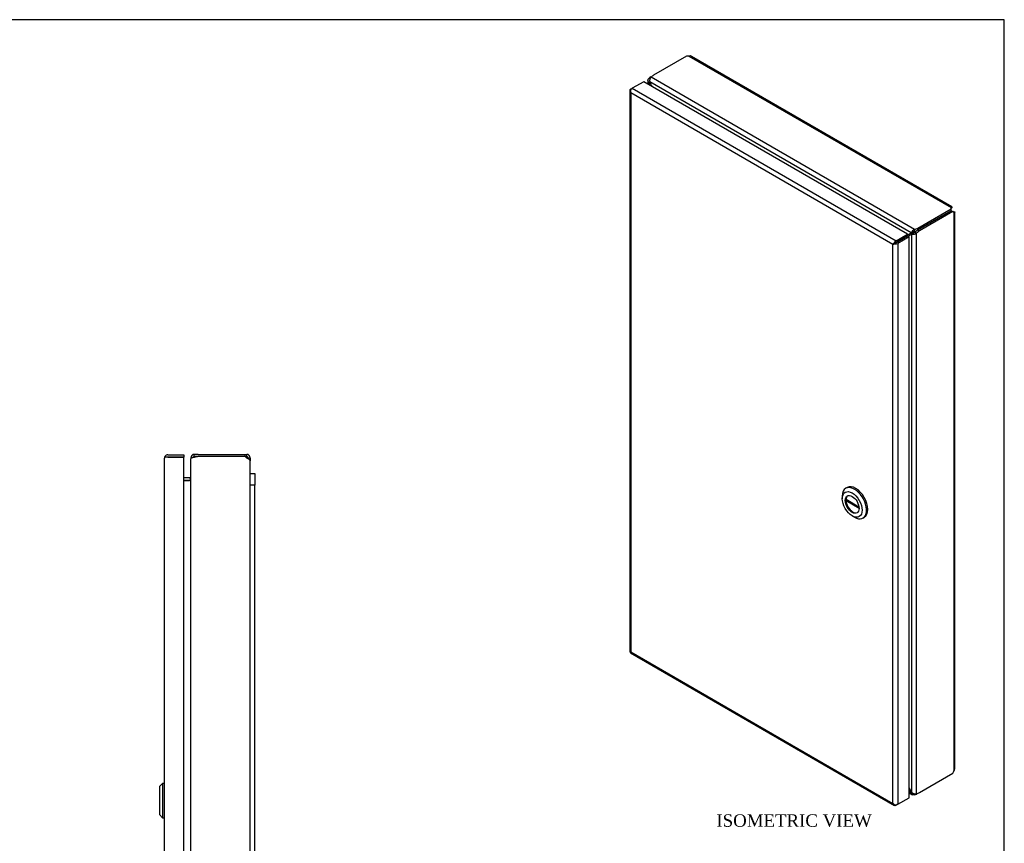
# Model space of a CAD drawing. Header units: inches. Extents: x 0.2 to 77.9, y -0.5 to 51.8.
# Tile 4 of 4: x 46.3 to 77.9, y 25.4 to 51.8. Entities that reach past the tile are written whole.
import ezdxf
from ezdxf.enums import TextEntityAlignment as Align

# ---------------------------------------------------------------- set-up
doc = ezdxf.new("R2010")
doc.units = ezdxf.units.IN
doc.header["$MEASUREMENT"] = 0
for name, color, linetype in [('COM56537-2', 7, 'Continuous'), ('COM56538-4', 7, 'Continuous'), ('COM71233-3', 7, 'Continuous'), ('Default', 7, 'Continuous'), ('GSK11134', 7, 'Continuous'), ('LOK10000', 7, 'Continuous')]:
    doc.layers.add(name, color=color, linetype=linetype)
doc.styles.add('SEACAD_Times_New_Roman', font='times.ttf')

# ---------------------------------------------------------------- blocks, each defined once
blk = doc.blocks.new('SE')
at = {"layer": 'COM56537-2', "color": 7, "linetype": 'Continuous'}
for p, q in [((67.7, 50.587), (66.634, 49.971)), ((67.775, 50.588), (67.7, 50.587)), ((67.775, 50.588), (76.185, 45.733)), ((76.209, 45.756), (67.86, 50.576)), ((75.009, 45.03), (66.559, 49.909)), ((74.899, 44.917), (66.516, 49.758)), ((75.117, 45.074), (76.183, 45.69)), ((75.117, 45.015), (76.183, 45.631)), ((76.183, 45.69), (76.185, 45.733)), ((76.183, 45.631), (76.183, 45.69)), ((76.183, 45.631), (76.185, 45.674)), ((76.185, 45.674), (76.185, 45.733)), ((76.187, 45.716), (76.201, 45.724)), ((76.201, 45.724), (76.187, 45.715)), ((74.869, 44.894), (74.92, 44.923)), ((74.95, 44.947), (74.899, 44.917)), ((74.942, 44.942), (74.957, 44.95)), ((75.009, 44.972), (75.009, 45.03)), ((75.117, 45.015), (75.117, 45.074)), ((74.835, 27.013), (74.899, 26.976)), ((74.835, 26.976), (74.941, 26.915)), ((74.881, 27.056), (74.862, 27.045)), ((74.923, 26.99), (74.899, 26.976)), ((75.009, 26.948), (75.009, 26.912))]:
    blk.add_line(p, q, dxfattribs=at)
for centre, radius, start, end in [((67.802, 50.476), 0.115, 60, 103.25), ((66.671, 49.796), 0.16, 134.6945, 193.7908), ((75.101, 44.831), 0.22, 114.7676, 156.7471)]:
    blk.add_arc(centre, radius, start, end, dxfattribs=at)
for centre, major_axis, start_param, end_param in [((66.905, 49.815), (-0.382, 0), 5.497787, 5.844077), ((66.737, 49.81), (0.191, -0.331), 4.542538, 4.74814), ((57.396, 43.618), (9.502, -16.457), -4.681753, -4.676638), ((84.018, 28.248), (9.502, -16.457), -3.177344, -3.169315), ((74.678, 45.225), (-0.191, 0.331), 3.105841, 3.311444), ((74.729, 45.255), (-0.191, 0.331), 3.141593, 3.311444), ((74.846, 45.23), (0.382, 0), 5.151497, 5.497787), ((74.846, 45.171), (0.382, 0), 5.151497, 5.497787), ((84.018, 33.116), (-9.502, 16.457), -4.679458, -4.676638), ((74.678, 26.923), (-0.191, 0.331), 4.542538, 4.74814), ((74.846, 27.112), (0.382, 0), -1.131688, -0.914044)]:
    blk.add_ellipse(centre, major_axis=major_axis, ratio=0.57735, start_param=start_param, end_param=end_param, dxfattribs=at)
for points, knots in [([(76.185, 45.733), (76.19, 45.741), (76.195, 45.748), (76.203, 45.756), (76.207, 45.757), (76.211, 45.754), (76.211, 45.751), (76.209, 45.74), (76.206, 45.732), (76.201, 45.724)], [0, 0, 0, 0, 0.25, 0.25, 0.5, 0.5, 0.75, 0.75, 1, 1, 1, 1]), ([(76.185, 45.689), (76.185, 45.693), (76.185, 45.7), (76.187, 45.708), (76.188, 45.714), (76.188, 45.717), (76.187, 45.718), (76.187, 45.718)], [0, 0, 0, 0, 0.0981664, 0.2040624, 0.3183117, 0.4409425, 0.4854049, 0.4854049, 0.4854049, 0.4854049]), ([(74.95, 44.947), (74.953, 44.948), (74.957, 44.95), (74.966, 44.955), (74.971, 44.958), (74.981, 44.963), (74.986, 44.965), (74.998, 44.969), (75.003, 44.971), (75.009, 44.972)], [0, 0, 0, 0, 0.25, 0.25, 0.5, 0.5, 0.75, 0.75, 1, 1, 1, 1]), ([(75.009, 26.912), (75.007, 26.912), (75.003, 26.91), (74.998, 26.909), (74.993, 26.907), (74.987, 26.906), (74.982, 26.906), (74.977, 26.906), (74.972, 26.906), (74.966, 26.906), (74.962, 26.907), (74.957, 26.908), (74.952, 26.91), (74.947, 26.912), (74.943, 26.914), (74.935, 26.918), (74.925, 26.926), (74.916, 26.938), (74.909, 26.949), (74.905, 26.957), (74.902, 26.966), (74.9, 26.973), (74.899, 26.976)], [0, 0, 0, 0, 0.037203, 0.074315, 0.111334, 0.148258, 0.185084, 0.22181, 0.258435, 0.294955, 0.331369, 0.367674, 0.403869, 0.439952, 0.47592, 0.511772, 0.636136, 0.758975, 0.819859, 0.880331, 0.940381, 1, 1, 1, 1])]:
    blk.add_open_spline(points, degree=3, knots=knots, dxfattribs=at)
at = {"layer": 'COM56538-4', "color": 7, "linetype": 'Continuous'}
for p, q in [((66.46, 49.81), (66.46, 49.687)), ((66.523, 49.853), (66.492, 49.871)), ((66.516, 49.758), (66.492, 49.744)), ((66.492, 49.744), (66.492, 49.669)), ((66.552, 49.688), (66.533, 49.677)), ((76.183, 45.631), (75.117, 45.015)), ((76.234, 45.601), (75.168, 44.986)), ((76.183, 45.631), (76.234, 45.601)), ((76.221, 45.611), (76.183, 45.631)), ((76.221, 45.611), (76.272, 45.582)), ((76.272, 45.582), (76.234, 45.601)), ((76.258, 45.592), (76.272, 45.6)), ((76.259, 45.592), (76.272, 45.6)), ((76.272, 45.582), (76.272, 27.665)), ((76.304, 27.744), (76.304, 45.591)), ((74.939, 44.891), (74.888, 44.862)), ((74.974, 44.905), (74.923, 44.876)), ((74.923, 26.99), (74.923, 44.876)), ((74.98, 44.909), (74.966, 44.9)), ((75.025, 44.944), (75.076, 44.914)), ((75.076, 26.951), (75.076, 44.914)), ((75.117, 45.015), (75.168, 44.986)), ((75.168, 26.985), (76.234, 27.601)), ((76.234, 27.601), (76.272, 27.665))]:
    blk.add_line(p, q, dxfattribs=at)
for centre, radius, start, end in [((74.949, 45.092), 0.218, 263.0938, 305.3914), ((76.188, 27.744), 0.115, 316.75, 0), ((75.034, 27.105), 0.16, 226.2887, 285.2261)]:
    blk.add_arc(centre, radius, start, end, dxfattribs=at)
for centre, major_axis, start_param, end_param in [((66.583, 49.63), (0.191, 0.331), 0.914044, 1.131688), ((66.335, 49.579), (-0.191, 0.331), 4.676638, 4.88224), ((76.368, 54.571), (-9.502, 16.457), 1.535045, 1.537901), ((65.046, 61.108), (-9.501, 16.457), 3.169279, 3.177344), ((75.079, 44.531), (0.191, -0.331), 2.971742, 3.177344), ((75.13, 44.56), (0.191, -0.331), 2.971742, 3.141593), ((75.117, 44.703), (0.191, 0.331), 0.785398, 1.131688), ((75.168, 44.674), (0.191, 0.331), 0.785398, 1.131688), ((65.046, 22.162), (9.502, -16.457), 1.535045, 1.540122), ((75.079, 27.154), (0.191, -0.331), 4.676638, 4.88224), ((75.168, 27.298), (-0.191, -0.331), 0.439108, 0.785398)]:
    blk.add_ellipse(centre, major_axis=major_axis, ratio=0.57735, start_param=start_param, end_param=end_param, dxfattribs=at)
for points, knots in [([(66.492, 49.744), (66.49, 49.745), (66.487, 49.748), (66.483, 49.753), (66.479, 49.758), (66.475, 49.763), (66.472, 49.769), (66.469, 49.774), (66.466, 49.78), (66.464, 49.785), (66.463, 49.791), (66.461, 49.796), (66.46, 49.802), (66.46, 49.812), (66.461, 49.825), (66.466, 49.839), (66.472, 49.849), (66.477, 49.857), (66.484, 49.864), (66.489, 49.868), (66.492, 49.871)], [0, 0, 0, 0, 0.039708, 0.079608, 0.1197, 0.159978, 0.200442, 0.241088, 0.281914, 0.322916, 0.364092, 0.405438, 0.446952, 0.48863, 0.614447, 0.741619, 0.805765, 0.870219, 0.934968, 1, 1, 1, 1]), ([(76.26, 45.591), (76.26, 45.591), (76.259, 45.592), (76.255, 45.594), (76.246, 45.597), (76.239, 45.601), (76.234, 45.604)], [0.4854049, 0.4854049, 0.4854049, 0.4854049, 0.5714539, 0.7089602, 0.8522655, 1, 1, 1, 1]), ([(76.272, 45.6), (76.282, 45.6), (76.29, 45.599), (76.301, 45.595), (76.304, 45.593), (76.304, 45.589), (76.301, 45.586), (76.29, 45.583), (76.282, 45.582), (76.272, 45.582)], [0, 0, 0, 0, 0.25, 0.25, 0.5, 0.5, 0.75, 0.75, 1, 1, 1, 1]), ([(75.025, 44.944), (75.021, 44.939), (75.017, 44.935), (75.008, 44.927), (75.003, 44.924), (74.994, 44.918), (74.989, 44.915), (74.983, 44.911), (74.981, 44.91), (74.98, 44.909)], [0, 0, 0, 0, 0.25, 0.25, 0.5, 0.5, 0.75, 0.75, 0.8584712, 0.8584712, 0.8584712, 0.8584712])]:
    blk.add_open_spline(points, degree=3, knots=knots, dxfattribs=at)
at = {"layer": 'COM71233-3', "color": 7, "linetype": 'Continuous'}
for p, q in [((66.323, 49.766), (65.958, 49.555)), ((74.784, 44.881), (66.323, 49.766)), ((65.875, 49.482), (65.875, 31.506)), ((65.896, 49.473), (65.877, 49.471)), ((65.907, 49.526), (65.958, 49.555)), ((65.907, 49.408), (65.907, 49.409)), ((74.316, 44.553), (65.907, 49.408)), ((65.907, 49.408), (65.907, 31.492)), ((65.907, 49.408), (65.907, 49.408)), ((65.907, 49.408), (65.907, 49.408)), ((65.907, 49.408), (65.907, 49.408)), ((65.907, 49.408), (65.907, 49.408)), ((65.958, 49.555), (74.418, 44.67)), ((74.418, 44.67), (74.784, 44.881)), ((74.784, 44.881), (74.784, 44.823)), ((74.316, 26.636), (74.316, 44.553)), ((74.316, 44.553), (74.317, 44.553)), ((74.316, 44.553), (74.316, 44.553)), ((74.317, 44.553), (74.316, 44.553)), ((74.382, 44.591), (74.317, 44.553)), ((74.317, 44.553), (74.383, 44.591)), ((74.317, 44.553), (74.317, 44.553)), ((74.382, 44.591), (74.356, 44.598)), ((74.383, 44.591), (74.375, 44.565)), ((74.418, 44.612), (74.382, 44.591)), ((74.383, 44.591), (74.418, 44.612)), ((74.418, 44.612), (74.784, 44.823)), ((74.784, 44.823), (74.418, 44.612)), ((74.418, 44.612), (74.418, 44.612)), ((74.418, 44.612), (74.418, 44.612)), ((74.418, 44.612), (74.418, 44.612)), ((74.418, 44.611), (74.418, 44.612)), ((74.835, 44.793), (74.469, 44.582)), ((74.469, 44.582), (74.469, 26.607)), ((74.835, 44.793), (74.784, 44.823)), ((74.835, 26.818), (74.835, 44.793)), ((65.904, 31.457), (74.364, 26.572)), ((65.907, 31.492), (74.316, 26.636)), ((65.907, 31.492), (65.907, 31.492)), ((65.907, 31.492), (65.907, 31.492)), ((65.907, 31.491), (65.907, 31.492)), ((65.907, 31.492), (65.907, 31.492)), ((74.317, 26.636), (74.316, 26.636)), ((74.316, 26.636), (74.316, 26.636)), ((74.317, 26.636), (74.316, 26.636)), ((74.316, 26.636), (74.317, 26.636)), ((74.317, 26.636), (74.317, 26.636)), ((74.367, 26.594), (74.356, 26.579)), ((74.469, 26.607), (74.418, 26.578)), ((74.469, 26.607), (74.835, 26.818))]:
    blk.add_line(p, q, dxfattribs=at)
for centre, radius, start, end in [((66.007, 49.495), 0.132, 190.1526, 220.7154), ((66.096, 49.475), 0.201, 177.8102, 199.2147), ((74.492, 44.437), 0.21, 130.3254, 146.5936), ((74.304, 44.763), 0.21, 273.4064, 289.6746), ((74.469, 26.767), 0.201, 220.7853, 242.1898), ((74.441, 26.68), 0.132, 199.2846, 229.8474)]:
    blk.add_arc(centre, radius, start, end, dxfattribs=at)
for centre, major_axis, start_param, end_param in [((65.983, 49.482), (0.108, 0), 2.356194, 3.306936), ((65.958, 49.467), (0.054, 0.0935), 0.785398, 1.73614), ((74.418, 44.582), (0.054, 0.0935), 0.785398, 1.73614), ((74.393, 44.626), (0.108, 0), 4.547046, 5.497787), ((65.983, 31.506), (0.108, 0), 3.141593, 3.306936), ((65.958, 31.55), (0.054, 0.0935), 2.976249, 3.141593), ((74.418, 26.666), (0.054, 0.0935), 2.976249, 3.926991), ((74.393, 26.651), (0.108, 0), 4.547046, 5.497787)]:
    blk.add_ellipse(centre, major_axis=major_axis, ratio=0.57735, start_param=start_param, end_param=end_param, dxfattribs=at)
for points in [[(65.877, 31.496), (65.878, 31.495), (65.882, 31.493), (65.892, 31.492), (65.899, 31.491), (65.907, 31.492)], [(65.896, 31.463), (65.895, 31.466), (65.896, 31.469), (65.9, 31.479), (65.902, 31.485), (65.907, 31.491)]]:
    blk.add_open_spline(points, degree=3, knots=[0, 0, 0, 0, 0.5, 0.5, 1, 1, 1, 1], dxfattribs=at)
at = {"layer": 'LOK10000', "color": 7, "linetype": 'Continuous'}
for p, q in [((72.848, 36.76), (72.805, 36.736)), ((72.692, 36.484), (72.692, 36.402)), ((72.811, 36.382), (73.227, 36.142)), ((72.853, 36.358), (72.811, 36.333)), ((73.231, 36.091), (72.811, 36.333)), ((73.01, 35.851), (73.08, 35.81)), ((73.355, 35.783), (73.398, 35.807))]:
    blk.add_line(p, q, dxfattribs=at)
for major_axis in [(-0.225, 0.39), (0.156, -0.271)]:
    blk.add_ellipse((73.01, 36.218), major_axis=major_axis, ratio=0.57735, dxfattribs=at)
for centre, major_axis, start_param, end_param in [((73.08, 36.259), (-0.275, 0.476), 0, 0.785398), ((73.08, 36.259), (-0.275, 0.476), 2.356194, 6.283185), ((73.123, 36.284), (-0.275, 0.476), 3.141593, 6.283185), ((73.031, 36.231), (0.156, -0.271), 3.209527, 6.215251), ((73.031, 36.231), (-0.156, 0.271), 0.689209, 0.881587)]:
    blk.add_ellipse(centre, major_axis=major_axis, ratio=0.57735, start_param=start_param, end_param=end_param, dxfattribs=at)
blk = doc.blocks.new('SE4')
at = {"layer": 'COM56537-2', "color": 7, "linetype": 'Continuous'}
for p, q in [((51.847, 37.714), (51.796, 37.714)), ((51.796, 37.714), (51.796, 37.679)), ((52.034, 37.822), (51.904, 37.822)), ((51.904, 37.75), (51.904, 37.822)), ((52.034, 37.75), (51.904, 37.75)), ((52.034, 37.822), (53.542, 37.822)), ((53.542, 37.75), (53.542, 37.822)), ((53.542, 37.822), (53.596, 37.822)), ((53.542, 37.75), (53.596, 37.75)), ((53.596, 37.75), (53.596, 37.822)), ((53.632, 37.714), (53.704, 37.714)), ((53.632, 37.714), (53.632, 37.68)), ((53.704, 37.714), (53.704, 37.613)), ((51.76, 37.072), (51.578, 37.072)), ((51.578, 37), (51.76, 37)), ((51.769, 37.073), (51.783, 37.015)), ((51.76, 16.454), (51.578, 16.454)), ((51.769, 16.381), (51.783, 16.439)), ((51.578, 16.382), (51.76, 16.382)), ((53.704, 15.841), (53.704, 15.74)), ((51.796, 15.774), (51.796, 15.74)), ((51.847, 15.74), (51.796, 15.74)), ((51.904, 15.704), (52.034, 15.704)), ((51.904, 15.704), (51.904, 15.632)), ((51.904, 15.632), (52.034, 15.632)), ((53.542, 15.632), (52.034, 15.632)), ((53.542, 15.704), (53.542, 15.632)), ((53.596, 15.704), (53.542, 15.704)), ((53.596, 15.632), (53.542, 15.632)), ((53.596, 15.704), (53.596, 15.632)), ((53.632, 15.774), (53.632, 15.74)), ((53.632, 15.74), (53.704, 15.74))]:
    blk.add_line(p, q, dxfattribs=at)
for centre, radius, start, end in [((51.904, 37.714), 0.108, 90, 180), ((51.904, 37.714), 0.036, 90, 170.8637), ((53.596, 37.714), 0.108, 0, 90), ((53.596, 37.714), 0.036, 0, 90), ((51.76, 37.108), 0.036, 270, 283.7569), ((51.76, 37.108), 0.108, 270, 278.7068), ((51.76, 37.108), 0.036, 283.7569, 0), ((51.76, 16.346), 0.108, 81.2932, 90), ((51.76, 16.346), 0.036, 76.2431, 90), ((51.76, 16.346), 0.036, 0, 76.2431), ((51.904, 15.74), 0.108, 180, 270), ((51.904, 15.74), 0.036, 189.1363, 270), ((53.596, 15.74), 0.036, 270, 0), ((53.596, 15.74), 0.108, 270, 360)]:
    blk.add_arc(centre, radius, start, end, dxfattribs=at)
at = {"layer": 'COM56538-4', "color": 7, "linetype": 'Continuous'}
for p, q in [((51.796, 15.774), (51.796, 37.68)), ((53.542, 37.75), (52.034, 37.75)), ((53.596, 37.699), (53.542, 37.75)), ((53.704, 15.841), (53.704, 37.613)), ((51.578, 36.989), (51.76, 36.989)), ((51.769, 36.989), (51.76, 36.989)), ((51.76, 16.465), (51.578, 16.465)), ((51.76, 16.465), (51.769, 16.465)), ((52.034, 15.704), (53.542, 15.704)), ((53.542, 15.704), (53.596, 15.755))]:
    blk.add_line(p, q, dxfattribs=at)
for centre, radius, start, end in [((52.034, 37.367), 0.382, 90, 109.841), ((51.656, 37.072), 0.14, 323.3954, 356.8057), ((51.654, 16.381), 0.142, 3.4266, 36.3724), ((52.034, 16.086), 0.382, 250.159, 270)]:
    blk.add_arc(centre, radius, start, end, dxfattribs=at)
for points, knots in [([(51.904, 37.727), (51.902, 37.727), (51.898, 37.726), (51.891, 37.725), (51.885, 37.723), (51.879, 37.722), (51.872, 37.72), (51.866, 37.719), (51.861, 37.718), (51.855, 37.716), (51.85, 37.715), (51.844, 37.713), (51.839, 37.711), (51.834, 37.71), (51.83, 37.708), (51.822, 37.705), (51.812, 37.7), (51.804, 37.695), (51.8, 37.69), (51.798, 37.687), (51.796, 37.683), (51.796, 37.681), (51.796, 37.68)], [0, 0, 0, 0, 0.037203, 0.074315, 0.111334, 0.148258, 0.185084, 0.22181, 0.258435, 0.294955, 0.331369, 0.367674, 0.403869, 0.439952, 0.47592, 0.511772, 0.636136, 0.758975, 0.819859, 0.880331, 0.940381, 1, 1, 1, 1]), ([(53.704, 37.613), (53.704, 37.62), (53.701, 37.627), (53.69, 37.641), (53.682, 37.648), (53.662, 37.663), (53.65, 37.67), (53.624, 37.684), (53.61, 37.691), (53.596, 37.699)], [0, 0, 0, 0, 0.25, 0.25, 0.5, 0.5, 0.75, 0.75, 1, 1, 1, 1]), ([(53.596, 15.755), (53.61, 15.762), (53.624, 15.769), (53.65, 15.784), (53.662, 15.791), (53.682, 15.805), (53.69, 15.812), (53.701, 15.827), (53.704, 15.834), (53.704, 15.841)], [0, 0, 0, 0, 0.25, 0.25, 0.5, 0.5, 0.75, 0.75, 1, 1, 1, 1]), ([(51.796, 15.774), (51.796, 15.773), (51.796, 15.772), (51.797, 15.769), (51.798, 15.767), (51.799, 15.764), (51.801, 15.762), (51.803, 15.76), (51.806, 15.758), (51.809, 15.755), (51.813, 15.753), (51.816, 15.751), (51.821, 15.749), (51.829, 15.746), (51.841, 15.741), (51.857, 15.737), (51.871, 15.734), (51.882, 15.731), (51.893, 15.729), (51.9, 15.727), (51.904, 15.727)], [0, 0, 0, 0, 0.039708, 0.079608, 0.1197, 0.159978, 0.200442, 0.241088, 0.281914, 0.322916, 0.364092, 0.405438, 0.446952, 0.48863, 0.614447, 0.741619, 0.805765, 0.870219, 0.934968, 1, 1, 1, 1])]:
    blk.add_open_spline(points, degree=3, knots=knots, dxfattribs=at)
at = {"layer": 'COM71233-3', "color": 7, "linetype": 'Continuous'}
for p, q in [((50.953, 37.699), (50.953, 37.699)), ((50.953, 37.699), (50.953, 37.699)), ((50.953, 37.698), (50.953, 37.699)), ((50.953, 15.755), (50.953, 37.698)), ((51.01, 37.734), (50.973, 37.761)), ((51.061, 37.734), (50.973, 37.734)), ((51.061, 37.734), (51.01, 37.734)), ((51.061, 37.806), (51.578, 37.806)), ((51.061, 37.734), (51.061, 37.734)), ((51.061, 37.734), (51.578, 37.734)), ((51.578, 37.734), (51.061, 37.734)), ((51.578, 37.806), (51.578, 37.734)), ((51.578, 15.719), (51.578, 37.734)), ((50.953, 15.755), (50.953, 15.755)), ((50.953, 15.755), (50.953, 15.755)), ((50.953, 15.755), (50.953, 15.755)), ((51.061, 15.719), (50.973, 15.719)), ((51.01, 15.719), (50.973, 15.693)), ((51.01, 15.719), (51.061, 15.719)), ((51.061, 15.719), (51.578, 15.719)), ((51.061, 15.719), (51.061, 15.719)), ((51.578, 15.719), (51.061, 15.719)), ((51.578, 15.647), (51.061, 15.647)), ((51.578, 15.647), (51.578, 15.719))]:
    blk.add_line(p, q, dxfattribs=at)
for centre, radius, start, end in [((51.061, 37.698), 0.108, 144.4735, 179.7825), ((51.061, 37.698), 0.108, 179.8992, 180), ((51.061, 37.698), 0.108, 90, 144.4735), ((51.061, 37.698), 0.036, 90, 93.7902), ((51.061, 15.755), 0.108, 180, 180.1008), ((51.061, 15.755), 0.108, 180.2175, 215.5265), ((51.061, 15.755), 0.108, 215.5265, 270), ((51.061, 15.755), 0.036, 266.2098, 270)]:
    blk.add_arc(centre, radius, start, end, dxfattribs=at)
for points in [[(50.973, 37.734), (50.967, 37.728), (50.962, 37.722), (50.955, 37.71), (50.953, 37.705), (50.953, 37.699)], [(50.973, 15.719), (50.967, 15.725), (50.962, 15.731), (50.955, 15.743), (50.953, 15.749), (50.953, 15.755)]]:
    blk.add_open_spline(points, degree=3, knots=[0, 0, 0, 0, 0.5, 0.5, 1, 1, 1, 1], dxfattribs=at)
at = {"layer": 'GSK11134', "color": 7, "linetype": 'Continuous'}
for p, q in [((53.704, 37.207), (53.854, 37.207)), ((53.854, 37.207), (53.854, 36.832)), ((53.854, 36.832), (53.704, 36.832)), ((53.854, 36.831), (53.704, 36.831)), ((53.854, 36.831), (53.854, 36.832)), ((53.854, 16.621), (53.854, 36.831)), ((53.854, 16.621), (53.704, 16.621)), ((53.854, 16.621), (53.704, 16.621)), ((53.854, 16.246), (53.854, 16.621)), ((53.704, 16.246), (53.854, 16.246))]:
    blk.add_line(p, q, dxfattribs=at)
at = {"layer": 'LOK10000', "color": 7, "linetype": 'Continuous'}
for p, q in [((50.893, 27.277), (50.793, 27.177)), ((50.793, 27.177), (50.793, 26.277)), ((50.893, 27.277), (50.893, 26.177)), ((50.953, 27.277), (50.893, 27.277)), ((50.793, 26.277), (50.893, 26.177)), ((50.893, 26.177), (50.953, 26.177))]:
    blk.add_line(p, q, dxfattribs=at)
blk = doc.blocks.new('BORDER')
at = {"layer": 'Default', "color": 7, "linetype": 'Continuous'}
for p, q in [((0, 27.86), (-41.86, 27.86)), ((0, 0), (0, 27.86))]:
    blk.add_line(p, q, dxfattribs=at)

msp = doc.modelspace()

# ---------------------------------------------------------------- block references
at = {"layer": 'Default', "color": 7, "xscale": 1.855, "yscale": 1.855, "zscale": 1.855}
msp.add_blockref('BORDER', (77.888, 0.072), dxfattribs=at)
at = {"layer": 'Default'}
for name in ['SE', 'SE4']:
    msp.add_blockref(name, (0, 0), dxfattribs=at)

# ---------------------------------------------------------------- texts
at = {"layer": 'Default', "color": 7, "linetype": 'Continuous', "style": 'SEACAD_Times_New_Roman'}
msp.add_text('ISOMETRIC VIEW', height=0.4, dxfattribs=at).set_placement((68.654, 26.287), align=Align.TOP_LEFT)

doc.saveas('drawing.dxf')
